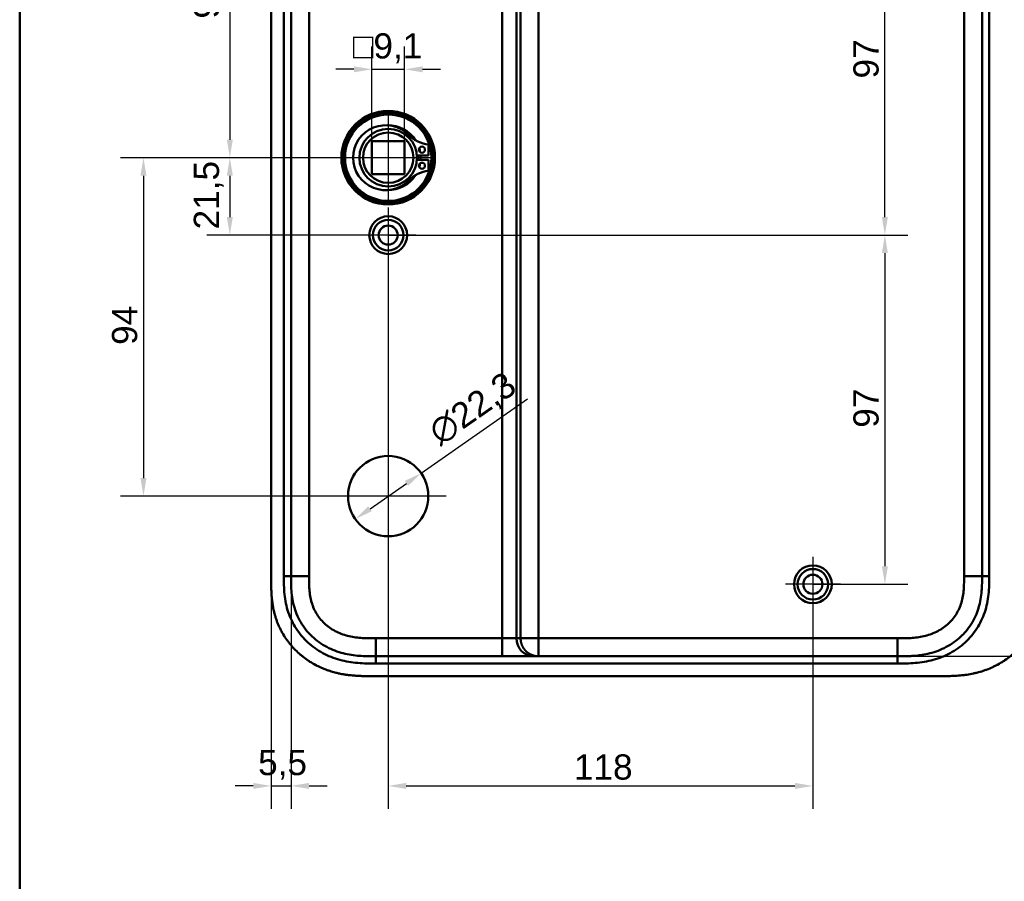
# Model space of a CAD drawing. Header units: millimetres. Extents: x 20 to 833, y 20 to 574.
# Tile 6 of 15: x 20 to 294, y 209 to 449. Entities that reach past the tile are written whole.
import ezdxf

# ---------------------------------------------------------------- set-up
doc = ezdxf.new("R2010")
doc.units = ezdxf.units.MM
doc.header["$LTSCALE"] = 2
for name, color, linetype, lineweight in [('Bemaßungen(DIN)', 7, 'Continuous', 25), ('Mittelpunktmarkierung(DIN)', 7, 'Continuous', 25), ('Sichtbare Kanten(DIN)', 7, 'Continuous', 50), ('Sichtbare tangentiale Kanten(DIN)', 7, 'Continuous', 50), ('Skizziergeometrie(DIN)', 7, 'Continuous', 50)]:
    doc.layers.add(name, color=color, linetype=linetype, lineweight=lineweight)
doc.styles.add('STANDARD-DIN~0', font='arial.ttf')
doc.dimstyles.new('CAD-LAN', dxfattribs={"dimscale": 2, "dimtxt": 3.5, "dimasz": 2.5, "dimexe": 3.175, "dimexo": 0, "dimgap": 0.8, "dimtad": 1, "dimrnd": 1e-08, "dimtxsty": 'STANDARD-DIN~0', "dimcen": 0.09, "dimdle": 10, "dimclrd": 250, "dimclre": 250, "dimclrt": 250, "dimadec": 0, "dimazin": 2, "dimtfac": 1, "dimtmove": 0, "dimatfit": 3, "dimfxl": 1, "dimtolj": 1, "dimtzin": 0, "dimlwd": 25, "dimlwe": 25, "dimarcsym": 0})

# ---------------------------------------------------------------- blocks, each defined once
blk = doc.blocks.new('Ränder Standardrahmen')
at = {"layer": 'Skizziergeometrie(DIN)', "flags": 128}
blk.add_lwpolyline([(10, 10), (10, 287), (410, 287), (410, 10), (10, 10)], dxfattribs=at)
blk = doc.blocks.new('*D8')
at = {"layer": 'Bemaßungen(DIN)', "color": 250, "linetype": 'Continuous', "lineweight": 25, "true_color": 0x3f3f3f, "transparency": 16777216}
for p, q in [((118.91, 505.82), (72.04, 505.82)), ((78.39, 500.82), (78.39, 415.32)), ((122.39, 410.32), (72.04, 410.32))]:
    blk.add_line(p, q, dxfattribs=at)
at = {"layer": 'Bemaßungen(DIN)', "color": 250, "linetype": 'Continuous', "true_color": 0x3f3f3f, "transparency": 16777216}
for points in [[(77.55, 500.82), (79.22, 500.82), (78.39, 505.82)], [(77.55, 415.32), (79.22, 415.32), (78.39, 410.32)]]:
    blk.add_solid(points, dxfattribs=at)
at = {"layer": 'Defpoints', "color": 0, "linetype": 'Continuous', "transparency": 16777216}
for p in [(118.91, 505.82), (78.39, 410.32), (122.39, 410.32)]:
    blk.add_point(p, dxfattribs=at)
at = {"layer": 'Bemaßungen(DIN)', "color": 250, "linetype": 'Continuous', "lineweight": 25, "true_color": 0x3f3f3f, "transparency": 16777216, "insert": (68.37, 448.95), "char_height": 7, "attachment_point": 1, "rotation": 90, "style": 'STANDARD-DIN~0'}
blk.add_mtext('\\A1;95,5', dxfattribs=at)
blk = doc.blocks.new('*D10')
at = {"layer": 'Bemaßungen(DIN)', "color": 250, "linetype": 'Continuous', "lineweight": 25, "true_color": 0x3f3f3f, "transparency": 16777216}
for p, q in [((122.39, 410.32), (72.04, 410.32)), ((78.39, 405.32), (78.39, 393.82)), ((122.39, 388.82), (72.04, 388.82))]:
    blk.add_line(p, q, dxfattribs=at)
at = {"layer": 'Bemaßungen(DIN)', "color": 250, "linetype": 'Continuous', "true_color": 0x3f3f3f, "transparency": 16777216}
for points in [[(77.55, 405.32), (79.22, 405.32), (78.39, 410.32)], [(77.55, 393.82), (79.22, 393.82), (78.39, 388.82)]]:
    blk.add_solid(points, dxfattribs=at)
at = {"layer": 'Defpoints', "color": 0, "linetype": 'Continuous', "transparency": 16777216}
for p in [(122.39, 410.32), (78.39, 388.82), (122.39, 388.82)]:
    blk.add_point(p, dxfattribs=at)
at = {"layer": 'Bemaßungen(DIN)', "color": 250, "linetype": 'Continuous', "lineweight": 25, "true_color": 0x3f3f3f, "transparency": 16777216, "insert": (68.37, 390.39), "char_height": 7, "attachment_point": 1, "rotation": 90, "style": 'STANDARD-DIN~0'}
blk.add_mtext('\\A1;21,5', dxfattribs=at)
blk = doc.blocks.new('*D11')
at = {"layer": 'Bemaßungen(DIN)', "color": 250, "linetype": 'Continuous', "lineweight": 25, "true_color": 0x3f3f3f, "transparency": 16777216}
for p, q in [((122.39, 410.32), (48.04, 410.32)), ((54.39, 405.32), (54.39, 321.32)), ((122.39, 316.32), (48.04, 316.32))]:
    blk.add_line(p, q, dxfattribs=at)
at = {"layer": 'Bemaßungen(DIN)', "color": 250, "linetype": 'Continuous', "true_color": 0x3f3f3f, "transparency": 16777216}
for points in [[(53.55, 405.32), (55.22, 405.32), (54.39, 410.32)], [(53.55, 321.32), (55.22, 321.32), (54.39, 316.32)]]:
    blk.add_solid(points, dxfattribs=at)
at = {"layer": 'Defpoints', "color": 0, "linetype": 'Continuous', "transparency": 16777216}
for p in [(122.39, 410.32), (54.39, 316.32), (122.39, 316.32)]:
    blk.add_point(p, dxfattribs=at)
at = {"layer": 'Bemaßungen(DIN)', "color": 250, "linetype": 'Continuous', "lineweight": 25, "true_color": 0x3f3f3f, "transparency": 16777216, "insert": (45.64, 358.32), "char_height": 7, "attachment_point": 1, "rotation": 90, "style": 'STANDARD-DIN~0'}
blk.add_mtext('\\A1;94', dxfattribs=at)
blk = doc.blocks.new('*D12')
at = {"layer": 'Bemaßungen(DIN)', "color": 250, "linetype": 'Continuous', "lineweight": 25, "true_color": 0x3f3f3f, "transparency": 16777216}
for p, q in [((122.39, 381.17), (122.39, 229.47)), ((240.39, 284.17), (240.39, 229.47)), ((127.39, 235.82), (235.39, 235.82))]:
    blk.add_line(p, q, dxfattribs=at)
at = {"layer": 'Bemaßungen(DIN)', "color": 250, "linetype": 'Continuous', "true_color": 0x3f3f3f, "transparency": 16777216}
for points in [[(127.39, 236.65), (127.39, 234.99), (122.39, 235.82)], [(235.39, 236.65), (235.39, 234.99), (240.39, 235.82)]]:
    blk.add_solid(points, dxfattribs=at)
at = {"layer": 'Defpoints', "color": 0, "linetype": 'Continuous', "transparency": 16777216}
for p in [(122.39, 381.17), (240.39, 284.17), (240.39, 235.82)]:
    blk.add_point(p, dxfattribs=at)
at = {"layer": 'Bemaßungen(DIN)', "color": 250, "linetype": 'Continuous', "lineweight": 25, "true_color": 0x3f3f3f, "transparency": 16777216, "insert": (173.98, 244.57), "char_height": 7, "attachment_point": 1, "style": 'STANDARD-DIN~0'}
blk.add_mtext('\\A1;118', dxfattribs=at)
blk = doc.blocks.new('*D13')
at = {"layer": 'Bemaßungen(DIN)', "color": 250, "linetype": 'Continuous', "lineweight": 25, "true_color": 0x3f3f3f, "transparency": 16777216}
for p, q in [((89.89, 293.11), (89.89, 229.47)), ((95.39, 294.11), (95.39, 229.47)), ((84.89, 235.82), (79.89, 235.82)), ((89.89, 235.82), (95.39, 235.82)), ((100.39, 235.82), (105.39, 235.82))]:
    blk.add_line(p, q, dxfattribs=at)
at = {"layer": 'Bemaßungen(DIN)', "color": 250, "linetype": 'Continuous', "true_color": 0x3f3f3f, "transparency": 16777216}
for points in [[(84.89, 236.65), (84.89, 234.99), (89.89, 235.82)], [(100.39, 236.65), (100.39, 234.99), (95.39, 235.82)]]:
    blk.add_solid(points, dxfattribs=at)
at = {"layer": 'Defpoints', "color": 0, "linetype": 'Continuous', "transparency": 16777216}
for p in [(89.89, 293.11), (95.39, 294.11), (95.39, 235.82)]:
    blk.add_point(p, dxfattribs=at)
at = {"layer": 'Bemaßungen(DIN)', "color": 250, "linetype": 'Continuous', "lineweight": 25, "true_color": 0x3f3f3f, "transparency": 16777216, "insert": (86.24, 245.81), "char_height": 7, "attachment_point": 1, "style": 'STANDARD-DIN~0'}
blk.add_mtext('\\A1;5,5', dxfattribs=at)
blk = doc.blocks.new('*D14')
at = {"layer": 'Bemaßungen(DIN)', "color": 250, "linetype": 'Continuous', "lineweight": 25, "true_color": 0x3f3f3f, "transparency": 16777216}
for p, q in [((117.84, 414.87), (117.84, 441.22)), ((126.94, 414.87), (126.94, 441.22)), ((112.84, 434.87), (107.84, 434.87)), ((117.84, 434.87), (126.94, 434.87)), ((131.94, 434.87), (136.94, 434.87))]:
    blk.add_line(p, q, dxfattribs=at)
at = {"layer": 'Bemaßungen(DIN)', "color": 250, "linetype": 'Continuous', "true_color": 0x3f3f3f, "transparency": 16777216}
for points in [[(112.84, 435.7), (112.84, 434.04), (117.84, 434.87)], [(131.94, 435.7), (131.94, 434.04), (126.94, 434.87)]]:
    blk.add_solid(points, dxfattribs=at)
at = {"layer": 'Defpoints', "color": 0, "linetype": 'Continuous', "transparency": 16777216}
for p in [(126.94, 434.87), (117.84, 414.87), (126.94, 414.87)]:
    blk.add_point(p, dxfattribs=at)
at = {"layer": 'Bemaßungen(DIN)', "color": 250, "linetype": 'Continuous', "lineweight": 25, "true_color": 0x3f3f3f, "transparency": 16777216, "insert": (112.62, 444.88), "char_height": 7, "attachment_point": 1, "style": 'STANDARD-DIN~0'}
blk.add_mtext('\\A1;\\fAIGDT|b0|i0;\\H7.0000;o\\fArial|b0|i0;\\H7.0000;9,1', dxfattribs=at)
blk = doc.blocks.new('*D15')
at = {"layer": 'Bemaßungen(DIN)', "color": 250, "linetype": 'Continuous', "lineweight": 25, "true_color": 0x3f3f3f, "transparency": 16777216}
for p, q in [((240.39, 485.82), (266.74, 485.82)), ((260.39, 393.82), (260.39, 480.82)), ((122.39, 388.82), (266.74, 388.82))]:
    blk.add_line(p, q, dxfattribs=at)
at = {"layer": 'Bemaßungen(DIN)', "color": 250, "linetype": 'Continuous', "true_color": 0x3f3f3f, "transparency": 16777216}
for points in [[(259.55, 480.82), (261.22, 480.82), (260.39, 485.82)], [(259.55, 393.82), (261.22, 393.82), (260.39, 388.82)]]:
    blk.add_solid(points, dxfattribs=at)
at = {"layer": 'Defpoints', "color": 0, "linetype": 'Continuous', "transparency": 16777216}
for p in [(240.39, 485.82), (260.39, 485.82), (122.39, 388.82)]:
    blk.add_point(p, dxfattribs=at)
at = {"layer": 'Bemaßungen(DIN)', "color": 250, "linetype": 'Continuous', "lineweight": 25, "true_color": 0x3f3f3f, "transparency": 16777216, "insert": (251.64, 432.31), "char_height": 7, "attachment_point": 1, "rotation": 90, "style": 'STANDARD-DIN~0'}
blk.add_mtext('\\A1;97', dxfattribs=at)
blk = doc.blocks.new('*D16')
at = {"layer": 'Bemaßungen(DIN)', "color": 250, "linetype": 'Continuous', "lineweight": 25, "true_color": 0x3f3f3f, "transparency": 16777216}
for p, q in [((122.39, 388.82), (266.74, 388.82)), ((260.39, 383.82), (260.39, 296.82)), ((240.39, 291.82), (266.74, 291.82))]:
    blk.add_line(p, q, dxfattribs=at)
at = {"layer": 'Bemaßungen(DIN)', "color": 250, "linetype": 'Continuous', "true_color": 0x3f3f3f, "transparency": 16777216}
for points in [[(259.55, 383.82), (261.22, 383.82), (260.39, 388.82)], [(259.55, 296.82), (261.22, 296.82), (260.39, 291.82)]]:
    blk.add_solid(points, dxfattribs=at)
at = {"layer": 'Defpoints', "color": 0, "linetype": 'Continuous', "transparency": 16777216}
for p in [(122.39, 388.82), (240.39, 291.82), (260.39, 291.82)]:
    blk.add_point(p, dxfattribs=at)
at = {"layer": 'Bemaßungen(DIN)', "color": 250, "linetype": 'Continuous', "lineweight": 25, "true_color": 0x3f3f3f, "transparency": 16777216, "insert": (251.64, 335.31), "char_height": 7, "attachment_point": 1, "rotation": 90, "style": 'STANDARD-DIN~0'}
blk.add_mtext('\\A1;97', dxfattribs=at)
blk = doc.blocks.new('*D18')
at = {"layer": 'Bemaßungen(DIN)', "color": 250, "linetype": 'Continuous', "lineweight": 25, "true_color": 0x3f3f3f, "transparency": 16777216}
for p, q in [((263.85, 505.82), (346.59, 505.82)), ((340.24, 500.82), (340.24, 276.82)), ((263.85, 271.82), (346.59, 271.82))]:
    blk.add_line(p, q, dxfattribs=at)
at = {"layer": 'Bemaßungen(DIN)', "color": 250, "linetype": 'Continuous', "true_color": 0x3f3f3f, "transparency": 16777216}
for points in [[(339.4, 500.82), (341.07, 500.82), (340.24, 505.82)], [(339.4, 276.82), (341.07, 276.82), (340.24, 271.82)]]:
    blk.add_solid(points, dxfattribs=at)
at = {"layer": 'Defpoints', "color": 0, "linetype": 'Continuous', "transparency": 16777216}
for p in [(263.85, 505.82), (263.85, 271.82), (340.24, 271.82)]:
    blk.add_point(p, dxfattribs=at)
at = {"layer": 'Bemaßungen(DIN)', "color": 250, "linetype": 'Continuous', "lineweight": 25, "true_color": 0x3f3f3f, "transparency": 16777216, "insert": (331.48, 381.04), "char_height": 7, "attachment_point": 1, "rotation": 90, "style": 'STANDARD-DIN~0'}
blk.add_mtext('\\A1;234', dxfattribs=at)
blk = doc.blocks.new('*D19')
at = {"layer": 'Bemaßungen(DIN)', "color": 250, "linetype": 'Continuous', "lineweight": 25, "true_color": 0x3f3f3f, "transparency": 16777216}
for p, q in [((131.53, 322.7), (161.1, 343.34)), ((117.34, 312.8), (127.43, 319.84))]:
    blk.add_line(p, q, dxfattribs=at)
at = {"layer": 'Bemaßungen(DIN)', "color": 250, "linetype": 'Continuous', "true_color": 0x3f3f3f, "transparency": 16777216}
for points in [[(126.95, 320.52), (127.91, 319.16), (131.53, 322.7)], [(116.87, 313.48), (117.82, 312.12), (113.24, 309.94)]]:
    blk.add_solid(points, dxfattribs=at)
at = {"layer": 'Defpoints', "color": 0, "linetype": 'Continuous', "transparency": 16777216}
for p in [(131.53, 322.7), (113.24, 309.94)]:
    blk.add_point(p, dxfattribs=at)
at = {"layer": 'Bemaßungen(DIN)', "color": 250, "linetype": 'Continuous', "lineweight": 25, "true_color": 0x3f3f3f, "transparency": 16777216, "insert": (132.77, 336.06), "char_height": 7, "attachment_point": 1, "rotation": 34.9188, "style": 'STANDARD-DIN~0'}
blk.add_mtext('\\A1;∅22,3', dxfattribs=at)

msp = doc.modelspace()

# ---------------------------------------------------------------- linework, layer by layer
at = {"layer": 'Mittelpunktmarkierung(DIN)', "linetype": 'Continuous'}
for p, q in [((122.388, 422.321), (122.388, 398.321)), ((134.388, 410.321), (110.388, 410.321)), ((122.388, 396.471), (122.388, 381.171)), ((130.038, 388.821), (114.738, 388.821)), ((122.388, 332.471), (122.388, 300.171)), ((138.538, 316.321), (106.238, 316.321)), ((240.388, 299.471), (240.388, 284.171)), ((248.038, 291.821), (232.738, 291.821))]:
    msp.add_line(p, q, dxfattribs=at)
at = {"layer": 'Sichtbare Kanten(DIN)'}
for p, q in [((89.888, 484.537), (89.888, 293.106)), ((117.838, 405.771), (117.838, 414.871)), ((117.838, 414.871), (126.938, 414.871)), ((126.938, 414.871), (126.938, 405.771)), ((133.612, 413.998), (133.612, 410.938)), ((133.612, 410.938), (130.364, 410.938)), ((130.364, 409.705), (133.612, 409.705)), ((133.612, 409.705), (133.612, 406.645)), ((126.938, 405.771), (117.838, 405.771)), ((118.926, 271.821), (118.914, 271.821)), ((118.926, 271.821), (154.017, 271.821)), ((154.017, 271.821), (162.984, 271.821)), ((162.984, 271.821), (164.161, 271.821)), ((164.161, 271.821), (263.849, 271.821)), ((117.926, 266.321), (275.848, 266.321))]:
    msp.add_line(p, q, dxfattribs=at)
for centre, radius in [((122.388, 410.321), 13), ((122.388, 410.321), 12.5), ((122.388, 410.321), 12), ((122.388, 410.321), 8), ((122.388, 410.321), 7), ((131.762, 412.553), 0.85), ((131.762, 408.09), 0.85), ((122.388, 388.821), 5.25), ((122.388, 388.821), 4.25), ((122.388, 388.821), 2.65), ((122.388, 316.321), 11.15), ((240.388, 291.821), 5.25), ((240.388, 291.821), 4.25), ((240.388, 291.821), 2.65)]:
    msp.add_circle(centre, radius, dxfattribs=at)
for centre, radius, start, end in [((121.654, 410.321), 9.017, 44.1409, 315.8591), ((122.388, 410.321), 9, 32.40981, 91.03095), ((134.352, 422.644), 8.678, 224.1409, 265.10819), ((122.388, 410.321), 8.2, 355.6871, 4.3129), ((122.388, 410.321), 9, 9.92527, 16.85484), ((122.388, 410.321), 9, 356.0711, 3.9289), ((122.388, 410.321), 9, 343.14516, 350.07473), ((122.388, 410.321), 9, 268.96905, 327.59019), ((134.352, 397.998), 8.678, 94.89181, 135.8591)]:
    msp.add_arc(centre, radius, start, end, dxfattribs=at)
for points in [[(95.387, 294.106), (95.388, 388.821), (95.387, 483.537)], [(287.388, 483.537), (287.387, 388.821), (287.388, 294.106)]]:
    msp.add_open_spline(points, degree=2, dxfattribs=at)
for points, knots in [([(89.888, 293.106), (89.888, 292.807), (89.888, 292.208), (89.893, 291.455), (89.906, 290.698), (89.923, 290.09), (89.957, 289.327), (89.995, 288.715), (90.071, 287.796), (90.172, 286.877), (90.36, 285.652), (90.543, 284.738), (90.761, 283.831), (90.923, 283.23), (91.15, 282.485), (91.35, 281.893), (91.623, 281.162), (91.86, 280.585), (92.242, 279.73), (92.66, 278.891), (93.354, 277.668), (94.038, 276.623), (94.973, 275.374), (95.781, 274.423), (96.861, 273.299), (97.779, 272.455), (98.986, 271.471), (99.998, 270.743), (101.312, 269.91), (102.402, 269.307), (103.663, 268.702), (104.522, 268.339), (105.393, 268.008), (105.98, 267.805), (106.868, 267.524), (107.764, 267.276), (108.971, 266.998), (109.882, 266.828), (110.797, 266.687), (111.407, 266.607), (112.171, 266.523), (112.781, 266.469), (113.544, 266.415), (114.154, 266.382), (115.067, 266.347), (116.278, 266.322), (117.329, 266.321), (117.926, 266.321)], [-0.99999789, -0.99999789, -0.99999789, -0.99999789, -0.9791648, -0.9583317, -0.94791516, -0.92708206, -0.91666552, -0.89583243, -0.88541588, -0.85416624, -0.83333315, -0.80208351, -0.79166696, -0.77083387, -0.76041733, -0.73958423, -0.72916769, -0.70833459, -0.69791805, -0.66666841, -0.64583532, -0.60416913, -0.58333604, -0.54166985, -0.52083676, -0.47917058, -0.45833749, -0.4166713, -0.39583821, -0.35417202, -0.33333893, -0.30208929, -0.29167275, -0.27083965, -0.26042311, -0.22917347, -0.20834038, -0.17709074, -0.16667419, -0.1458411, -0.13542455, -0.11459146, -0.10417491, -0.08334182, -0.07292528, -0.04167564, -0.00000945, -0.00000945, -0.00000945, -0.00000945]), ([(118.914, 271.821), (118.284, 271.821), (117.64, 271.821), (116.99, 271.831), (116.304, 271.842), (115.612, 271.864), (114.921, 271.906), (114.19, 271.95), (113.46, 272.017), (112.737, 272.112), (111.974, 272.213), (111.217, 272.346), (110.47, 272.516), (109.686, 272.695), (108.912, 272.914), (108.158, 273.176), (107.375, 273.448), (106.613, 273.765), (105.878, 274.126), (105.125, 274.495), (104.401, 274.911), (103.706, 275.373), (103.007, 275.838), (102.337, 276.349), (101.701, 276.91), (101.065, 277.471), (100.465, 278.079), (99.915, 278.721), (99.36, 279.369), (98.854, 280.054), (98.4, 280.769), (97.945, 281.486), (97.543, 282.234), (97.197, 283.003), (96.852, 283.768), (96.562, 284.555), (96.327, 285.348), (96.093, 286.138), (95.915, 286.923), (95.779, 287.715), (95.649, 288.477), (95.558, 289.244), (95.498, 290.022), (95.443, 290.736), (95.414, 291.46), (95.4, 292.182), (95.388, 292.83), (95.387, 293.478), (95.387, 294.105)], [0, 0, 0, 0, 0.1902217, 0.1902217, 0.1902217, 0.3910459, 0.3910459, 0.3910459, 0.6037782, 0.6037782, 0.6037782, 0.8282217, 0.8282217, 0.8282217, 1.0633883, 1.0633883, 1.0633883, 1.3072782, 1.3072782, 1.3072782, 1.5568293, 1.5568293, 1.5568293, 1.8081601, 1.8081601, 1.8081601, 2.0594434, 2.0594434, 2.0594434, 2.3133314, 2.3133314, 2.3133314, 2.5680226, 2.5680226, 2.5680226, 2.8214462, 2.8214462, 2.8214462, 3.0739819, 3.0739819, 3.0739819, 3.3167289, 3.3167289, 3.3167289, 3.5398143, 3.5398143, 3.5398143, 3.7401487, 3.7401487, 3.7401487, 3.7401487]), ([(287.388, 294.106), (287.388, 293.464), (287.388, 292.822), (287.374, 292.137), (287.359, 291.367), (287.33, 290.691), (287.273, 289.974), (287.212, 289.202), (287.122, 288.447), (286.991, 287.685), (286.853, 286.889), (286.672, 286.104), (286.445, 285.34), (286.431, 285.291), (286.416, 285.242), (286.4, 285.191), (286.169, 284.435), (285.894, 283.703), (285.573, 282.991), (285.225, 282.22), (284.823, 281.474), (284.369, 280.76), (283.914, 280.044), (283.406, 279.358), (282.853, 278.713), (282.438, 278.229), (281.998, 277.767), (281.534, 277.33), (281.379, 277.184), (281.223, 277.041), (281.064, 276.902), (280.433, 276.346), (279.762, 275.832), (279.06, 275.366), (278.364, 274.905), (277.637, 274.489), (276.888, 274.121), (276.149, 273.759), (275.387, 273.443), (274.61, 273.174), (273.853, 272.912), (273.084, 272.694), (272.303, 272.516), (271.555, 272.346), (270.804, 272.214), (270.044, 272.113), (269.321, 272.017), (268.606, 271.951), (267.855, 271.906), (267.5, 271.884), (267.159, 271.869), (266.81, 271.857), (265.976, 271.828), (265.152, 271.822), (264.328, 271.821), (264.168, 271.821), (264.009, 271.821), (263.849, 271.821)], [0.0000027, 0.0000027, 0.0000027, 0.0000027, 0.1925219, 0.1925219, 0.1925219, 0.4089719, 0.4089719, 0.4089719, 0.6416932, 0.6416932, 0.6416932, 0.885175, 0.885175, 0.885175, 0.9007934, 0.9007934, 0.9007934, 1.135805, 1.135805, 1.135805, 1.3901448, 1.3901448, 1.3901448, 1.6455397, 1.6455397, 1.6455397, 1.8367287, 1.8367287, 1.8367287, 1.9003445, 1.9003445, 1.9003445, 2.1535344, 2.1535344, 2.1535344, 2.404441, 2.404441, 2.404441, 2.6518499, 2.6518499, 2.6518499, 2.8926284, 2.8926284, 2.8926284, 3.1231828, 3.1231828, 3.1231828, 3.3427033, 3.3427033, 3.3427033, 3.4462223, 3.4462223, 3.4462223, 3.6934044, 3.6934044, 3.6934044, 3.7412921, 3.7412921, 3.7412921, 3.7412921]), ([(275.848, 266.321), (276.444, 266.321), (277.642, 266.322), (279.158, 266.358), (280.686, 266.439), (281.915, 266.547), (283.455, 266.749), (284.687, 266.969), (286.219, 267.325), (287.435, 267.676), (288.933, 268.203), (290.112, 268.695), (291.549, 269.399), (292.667, 270.031), (294.014, 270.905), (295.047, 271.67), (296.276, 272.702), (297.204, 273.585), (298.288, 274.756), (299.092, 275.741), (300.011, 277.026), (300.676, 278.093), (301.414, 279.466), (301.931, 280.592), (302.483, 282.026), (302.851, 283.189), (303.222, 284.656), (303.45, 285.835), (303.659, 287.309), (303.769, 288.485), (303.852, 289.946), (303.887, 291.395), (303.888, 292.538), (303.888, 293.105)], [-0.99999768, -0.99999768, -0.99999768, -0.99999768, -0.95833111, -0.91666454, -0.89583125, -0.85416468, -0.8333314, -0.79166483, -0.77083154, -0.72916497, -0.70833169, -0.66666512, -0.64583183, -0.60416526, -0.58333198, -0.54166541, -0.52083212, -0.47916555, -0.45833227, -0.4166657, -0.39583241, -0.35416584, -0.33333256, -0.29166599, -0.2708327, -0.22916613, -0.20833285, -0.16666628, -0.14583299, -0.10416642, -0.08333314, -0.04166657, -0.00000215, -0.00000215, -0.00000215, -0.00000215])]:
    msp.add_open_spline(points, degree=3, knots=knots, dxfattribs=at)
at = {"layer": 'Sichtbare tangentiale Kanten(DIN)'}
for p, q in [((154.017, 500.821), (154.017, 276.821)), ((158.002, 276.821), (158.002, 500.821)), ((159.179, 500.821), (159.179, 276.821)), ((164.161, 276.821), (164.161, 500.821)), ((95.387, 294.106), (93.387, 294.106)), ((95.387, 294.105), (100.387, 294.105)), ((282.388, 294.105), (287.388, 294.105)), ((287.388, 294.106), (289.387, 294.106)), ((154.017, 276.821), (118.914, 276.821)), ((118.914, 271.821), (118.914, 276.821)), ((154.017, 276.821), (154.017, 271.821)), ((158.002, 276.821), (154.017, 276.821)), ((159.179, 276.821), (158.002, 276.821)), ((159.179, 276.821), (164.161, 276.821)), ((263.849, 276.821), (164.161, 276.821)), ((164.161, 276.821), (164.161, 271.821)), ((263.849, 276.821), (263.849, 271.821)), ((118.926, 271.821), (118.926, 269.822)), ((263.849, 271.821), (263.849, 269.821))]:
    msp.add_line(p, q, dxfattribs=at)
for points, degree in [([(93.387, 294.106), (93.388, 357.249), (93.388, 420.393), (93.388, 483.537)], 3), ([(100.387, 294.105), (100.388, 357.249), (100.388, 420.393), (100.387, 483.537)], 3), ([(282.388, 483.537), (282.388, 420.393), (282.388, 357.249), (282.388, 294.105)], 3), ([(289.388, 483.537), (289.388, 420.393), (289.388, 357.249), (289.387, 294.106)], 3), ([(162.984, 271.821), (160.233, 271.821), (158.002, 274.06), (158.002, 276.821)], 3), ([(164.161, 271.821), (164.058, 271.821), (163.852, 271.826), (163.549, 271.85), (163.152, 271.911), (162.674, 272.035), (162.216, 272.204), (161.78, 272.415), (161.369, 272.666), (160.984, 272.954), (160.63, 273.278), (160.308, 273.633), (160.02, 274.019), (159.77, 274.432), (159.56, 274.869), (159.392, 275.329), (159.268, 275.809), (159.207, 276.207), (159.184, 276.512), (159.179, 276.718), (159.179, 276.821)], 5), ([(263.849, 269.821), (215.541, 269.821), (167.234, 269.821), (118.926, 269.822)], 3)]:
    msp.add_open_spline(points, degree=degree, dxfattribs=at)
for points, knots in [([(118.926, 269.822), (118.71, 269.822), (118.495, 269.822), (118.279, 269.822), (118.078, 269.822), (117.877, 269.823), (117.676, 269.824), (117.575, 269.825), (117.475, 269.826), (117.374, 269.827), (117.079, 269.829), (116.785, 269.834), (116.469, 269.841), (116.462, 269.842), (116.455, 269.842), (116.447, 269.842), (115.563, 269.863), (114.764, 269.902), (113.956, 269.97), (113.942, 269.971), (113.927, 269.973), (113.913, 269.974), (113.091, 270.044), (112.261, 270.146), (111.438, 270.286), (111.43, 270.287), (111.423, 270.289), (111.415, 270.29), (110.587, 270.432), (109.765, 270.612), (108.953, 270.836), (108.946, 270.838), (108.94, 270.839), (108.933, 270.841), (107.294, 271.295), (105.692, 271.932), (104.218, 272.732), (102.739, 273.534), (101.322, 274.539), (100.076, 275.682), (98.84, 276.816), (97.731, 278.124), (96.82, 279.528), (95.911, 280.929), (95.174, 282.464), (94.638, 284.057), (94.637, 284.061), (94.635, 284.065), (94.634, 284.069), (94.366, 284.869), (94.146, 285.69), (93.973, 286.512), (93.971, 286.519), (93.97, 286.525), (93.969, 286.532), (93.796, 287.356), (93.669, 288.196), (93.581, 289.026), (93.579, 289.04), (93.578, 289.053), (93.576, 289.067), (93.491, 289.886), (93.441, 290.703), (93.414, 291.579), (93.414, 291.591), (93.413, 291.604), (93.413, 291.617), (93.388, 292.471), (93.387, 293.288), (93.387, 294.106)], [0, 0, 0, 0, 0.0646507, 0.0646507, 0.0646507, 0.1249969, 0.1249969, 0.1249969, 0.15517, 0.15517, 0.15517, 0.2436497, 0.2436497, 0.2436497, 0.2456893, 0.2456893, 0.2456893, 0.492996, 0.492996, 0.492996, 0.4974066, 0.4974066, 0.4974066, 0.748902, 0.748902, 0.748902, 0.7513151, 0.7513151, 0.7513151, 1.0041249, 1.0041249, 1.0041249, 1.0061194, 1.0061194, 1.0061194, 1.5162083, 1.5162083, 1.5162083, 2.0281632, 2.0281632, 2.0281632, 2.536105, 2.536105, 2.536105, 3.0426684, 3.0426684, 3.0426684, 3.0439581, 3.0439581, 3.0439581, 3.2980848, 3.2980848, 3.2980848, 3.3001542, 3.3001542, 3.3001542, 3.554844, 3.554844, 3.554844, 3.5590877, 3.5590877, 3.5590877, 3.810454, 3.810454, 3.810454, 3.8140987, 3.8140987, 3.8140987, 4.0593595, 4.0593595, 4.0593595, 4.0593595]), ([(118.914, 276.821), (118.679, 276.821), (118.444, 276.821), (118.209, 276.822), (118.133, 276.822), (118.057, 276.822), (117.981, 276.822), (117.905, 276.823), (117.829, 276.823), (117.752, 276.824), (117.6, 276.825), (117.448, 276.826), (117.296, 276.828), (117.22, 276.829), (117.144, 276.83), (117.068, 276.831), (116.914, 276.833), (116.76, 276.836), (116.606, 276.84), (116.529, 276.842), (116.453, 276.844), (116.376, 276.846), (116.299, 276.848), (116.222, 276.851), (116.142, 276.854), (115.829, 276.864), (115.531, 276.878), (115.223, 276.897), (115.216, 276.897), (115.209, 276.898), (115.202, 276.898), (114.582, 276.936), (113.988, 276.99), (113.392, 277.069), (113.383, 277.07), (113.374, 277.072), (113.365, 277.073), (112.764, 277.153), (112.17, 277.257), (111.58, 277.392), (111.575, 277.393), (111.569, 277.394), (111.564, 277.395), (110.968, 277.532), (110.374, 277.7), (109.797, 277.9), (109.794, 277.901), (109.79, 277.902), (109.787, 277.903), (109.205, 278.106), (108.63, 278.345), (108.076, 278.617), (107.523, 278.889), (106.984, 279.197), (106.47, 279.539), (105.958, 279.88), (105.466, 280.256), (105.005, 280.663), (104.545, 281.069), (104.11, 281.51), (103.711, 281.975), (103.315, 282.438), (102.949, 282.933), (102.622, 283.448), (102.297, 283.96), (102.007, 284.499), (101.758, 285.052), (101.509, 285.603), (101.297, 286.177), (101.125, 286.757), (101.124, 286.761), (101.122, 286.765), (101.121, 286.769), (100.949, 287.348), (100.814, 287.94), (100.712, 288.534), (100.71, 288.543), (100.709, 288.551), (100.707, 288.56), (100.605, 289.157), (100.534, 289.759), (100.485, 290.385), (100.484, 290.392), (100.484, 290.4), (100.483, 290.407), (100.459, 290.718), (100.442, 291.02), (100.428, 291.329), (100.414, 291.646), (100.405, 291.962), (100.399, 292.277), (100.387, 292.888), (100.387, 293.498), (100.387, 294.105)], [3.8795396, 3.8795396, 3.8795396, 3.8795396, 3.9500796, 3.9500796, 3.9500796, 3.9729083, 3.9729083, 3.9729083, 3.9957369, 3.9957369, 3.9957369, 4.0413942, 4.0413942, 4.0413942, 4.0642228, 4.0642228, 4.0642228, 4.1103649, 4.1103649, 4.1103649, 4.1334359, 4.1334359, 4.1334359, 4.1565069, 4.1565069, 4.1565069, 4.2466916, 4.2466916, 4.2466916, 4.2487909, 4.2487909, 4.2487909, 4.4301197, 4.4301197, 4.4301197, 4.4328324, 4.4328324, 4.4328324, 4.6153934, 4.6153934, 4.6153934, 4.6170091, 4.6170091, 4.6170091, 4.8015249, 4.8015249, 4.8015249, 4.802599, 4.802599, 4.802599, 4.9886467, 4.9886467, 4.9886467, 5.1742372, 5.1742372, 5.1742372, 5.3593337, 5.3593337, 5.3593337, 5.5439566, 5.5439566, 5.5439566, 5.7276859, 5.7276859, 5.7276859, 5.9107052, 5.9107052, 5.9107052, 6.0936617, 6.0936617, 6.0936617, 6.0950038, 6.0950038, 6.0950038, 6.2776503, 6.2776503, 6.2776503, 6.2802935, 6.2802935, 6.2802935, 6.4638632, 6.4638632, 6.4638632, 6.4660269, 6.4660269, 6.4660269, 6.5574768, 6.5574768, 6.5574768, 6.6515247, 6.6515247, 6.6515247, 6.8339614, 6.8339614, 6.8339614, 6.8339614]), ([(282.388, 294.105), (282.388, 293.862), (282.388, 293.618), (282.387, 293.374), (282.387, 293.228), (282.386, 293.081), (282.385, 292.935), (282.384, 292.861), (282.383, 292.788), (282.383, 292.715), (282.382, 292.642), (282.381, 292.569), (282.38, 292.495), (282.379, 292.422), (282.377, 292.349), (282.376, 292.276), (282.37, 291.963), (282.362, 291.65), (282.347, 291.33), (282.333, 291.018), (282.316, 290.716), (282.292, 290.404), (282.291, 290.397), (282.291, 290.39), (282.29, 290.382), (282.241, 289.756), (282.17, 289.154), (282.067, 288.556), (282.066, 288.547), (282.064, 288.539), (282.063, 288.53), (281.96, 287.936), (281.825, 287.344), (281.653, 286.764), (281.651, 286.76), (281.65, 286.756), (281.649, 286.752), (281.476, 286.172), (281.264, 285.598), (281.015, 285.046), (280.765, 284.494), (280.475, 283.954), (280.149, 283.441), (279.822, 282.926), (279.455, 282.432), (279.058, 281.968), (278.659, 281.503), (278.223, 281.062), (277.762, 280.656), (277.3, 280.25), (276.808, 279.873), (276.295, 279.533), (275.781, 279.191), (275.241, 278.883), (274.688, 278.611), (274.133, 278.339), (273.557, 278.101), (272.975, 277.899), (272.972, 277.898), (272.968, 277.897), (272.965, 277.895), (272.387, 277.695), (271.793, 277.528), (271.196, 277.392), (271.191, 277.391), (271.186, 277.389), (271.18, 277.388), (270.59, 277.254), (269.995, 277.15), (269.394, 277.071), (269.385, 277.069), (269.376, 277.068), (269.367, 277.067), (268.77, 276.989), (268.176, 276.935), (267.556, 276.897), (267.548, 276.896), (267.541, 276.896), (267.534, 276.896), (267.226, 276.877), (266.928, 276.864), (266.624, 276.853), (266.311, 276.842), (265.999, 276.835), (265.689, 276.83), (265.073, 276.821), (264.461, 276.821), (263.849, 276.821)], [0, 0, 0, 0, 0.073129, 0.073129, 0.073129, 0.1170868, 0.1170868, 0.1170868, 0.1390657, 0.1390657, 0.1390657, 0.1610445, 0.1610445, 0.1610445, 0.1830156, 0.1830156, 0.1830156, 0.2767014, 0.2767014, 0.2767014, 0.3682123, 0.3682123, 0.3682123, 0.3703794, 0.3703794, 0.3703794, 0.5540752, 0.5540752, 0.5540752, 0.5567155, 0.5567155, 0.5567155, 0.7394794, 0.7394794, 0.7394794, 0.7408245, 0.7408245, 0.7408245, 0.9239048, 0.9239048, 0.9239048, 1.1070533, 1.1070533, 1.1070533, 1.2909149, 1.2909149, 1.2909149, 1.4756691, 1.4756691, 1.4756691, 1.6608929, 1.6608929, 1.6608929, 1.8466086, 1.8466086, 1.8466086, 2.0327825, 2.0327825, 2.0327825, 2.033862, 2.033862, 2.033862, 2.2184979, 2.2184979, 2.2184979, 2.2201221, 2.2201221, 2.2201221, 2.4027955, 2.4027955, 2.4027955, 2.4055233, 2.4055233, 2.4055233, 2.586959, 2.586959, 2.586959, 2.5890725, 2.5890725, 2.5890725, 2.6793073, 2.6793073, 2.6793073, 2.7720151, 2.7720151, 2.7720151, 2.9555879, 2.9555879, 2.9555879, 2.9555879]), ([(289.387, 294.106), (289.387, 293.983), (289.387, 293.86), (289.387, 293.637), (289.387, 293.536), (289.387, 293.334), (289.386, 293.233), (289.383, 292.627), (289.377, 292.122), (289.362, 291.617)], [0, 0, 0, 0, 0.03676501, 0.03676501, 0.06707453, 0.06707453, 0.09738405, 0.09738405, 0.24893164, 0.24893164, 0.24893164, 0.24893164]), ([(289.362, 291.617), (289.335, 290.704), (289.284, 289.886), (289.199, 289.067), (289.197, 289.053), (289.196, 289.04), (289.194, 289.026), (289.106, 288.196), (288.979, 287.356), (288.806, 286.532), (288.805, 286.525), (288.804, 286.519), (288.802, 286.512), (288.629, 285.69), (288.409, 284.869), (288.141, 284.069), (288.14, 284.065), (288.138, 284.061), (288.137, 284.057), (287.601, 282.464), (286.864, 280.929), (285.955, 279.528), (285.044, 278.124), (283.935, 276.816), (282.699, 275.682), (281.453, 274.539), (280.036, 273.534), (278.556, 272.732), (277.083, 271.932), (275.481, 271.295), (273.842, 270.841), (273.835, 270.839), (273.829, 270.838), (273.822, 270.836), (273.01, 270.612), (272.188, 270.432), (271.36, 270.29), (271.352, 270.289), (271.344, 270.287), (271.337, 270.286), (270.513, 270.146), (269.684, 270.044), (268.862, 269.974), (268.848, 269.973), (268.833, 269.971), (268.819, 269.97), (268.011, 269.902), (267.212, 269.863), (266.347, 269.842), (266.333, 269.842), (266.319, 269.842), (266.306, 269.841), (265.461, 269.821), (264.655, 269.821), (263.849, 269.821)], [0.2489316, 0.2489316, 0.2489316, 0.2489316, 0.5002989, 0.5002989, 0.5002989, 0.5045423, 0.5045423, 0.5045423, 0.7592332, 0.7592332, 0.7592332, 0.7613025, 0.7613025, 0.7613025, 1.01543, 1.01543, 1.01543, 1.0167198, 1.0167198, 1.0167198, 1.5232849, 1.5232849, 1.5232849, 2.0312283, 2.0312283, 2.0312283, 2.5431846, 2.5431846, 2.5431846, 3.0532744, 3.0532744, 3.0532744, 3.0552733, 3.0552733, 3.0552733, 3.3080792, 3.3080792, 3.3080792, 3.3104825, 3.3104825, 3.3104825, 3.5619885, 3.5619885, 3.5619885, 3.5664026, 3.5664026, 3.5664026, 3.8137067, 3.8137067, 3.8137067, 3.8175992, 3.8175992, 3.8175992, 4.0593829, 4.0593829, 4.0593829, 4.0593829])]:
    msp.add_open_spline(points, degree=3, knots=knots, dxfattribs=at)

# ---------------------------------------------------------------- block references
at = {"xscale": 2, "yscale": 2, "zscale": 2}
msp.add_blockref('Ränder Standardrahmen', (0, 0), dxfattribs=at)

# ---------------------------------------------------------------- dimensions: what is measured, and where the dimension line sits
at = {"layer": 'Bemaßungen(DIN)', "color": 250, "linetype": 'Continuous', "lineweight": 25, "true_color": 0x3f3f3f}
for base, p1, p2, angle, override, picture, middle in [((78.388, 410.321), (118.914, 505.821), (122.388, 410.321), 90, {"dimgap": 0.8, "dimdec": 2, "dimtol": 0, "dimlim": 0, "dimtp": 0, "dimtm": 0, "dimtdec": 2, "dimtofl": 0, "dimatfit": 1}, '*D8', (78.388, 458.071)), ((340.236, 271.821), (263.849, 505.821), (263.849, 271.821), 90, {"dimgap": 0.8, "dimdec": 2, "dimtol": 0, "dimlim": 0, "dimtp": 0, "dimtm": 0, "dimtdec": 2, "dimtofl": 0, "dimatfit": 1}, '*D18', (340.236, 388.821)), ((260.388, 485.821), (122.388, 388.821), (240.388, 485.821), 90, {"dimgap": 0.8, "dimdec": 2, "dimtol": 0, "dimlim": 0, "dimtp": 0, "dimtm": 0, "dimtdec": 2, "dimtofl": 0, "dimatfit": 1}, '*D15', (260.388, 437.321)), ((54.388, 316.321), (122.388, 410.321), (122.388, 316.321), 90, {"dimgap": 0.8, "dimdec": 2, "dimtol": 0, "dimlim": 0, "dimtp": 0, "dimtm": 0, "dimtdec": 2, "dimtofl": 0, "dimatfit": 1}, '*D11', (54.388, 363.321)), ((78.388, 388.821), (122.388, 410.321), (122.388, 388.821), 90, {"dimgap": 0.8, "dimdec": 2, "dimtol": 0, "dimlim": 0, "dimtp": 0, "dimtm": 0, "dimtdec": 2, "dimtofl": 0, "dimatfit": 1}, '*D10', (78.388, 399.571)), ((260.388, 291.821), (122.388, 388.821), (240.388, 291.821), 90, {"dimgap": 0.8, "dimdec": 2, "dimtol": 0, "dimlim": 0, "dimtp": 0, "dimtm": 0, "dimtdec": 2, "dimtofl": 0, "dimatfit": 1}, '*D16', (260.388, 340.321)), ((240.388, 235.821), (122.388, 381.171), (240.388, 284.171), 180, {"dimgap": 0.8, "dimdec": 2, "dimtol": 0, "dimlim": 0, "dimtp": 0, "dimtm": 0, "dimtdec": 2, "dimtofl": 0, "dimatfit": 1}, '*D12', (181.388, 235.821)), ((95.387, 235.821), (89.888, 293.106), (95.387, 294.105), 180, {"dimgap": 0.8, "dimdec": 2, "dimtol": 0, "dimlim": 0, "dimtp": 0, "dimtm": 0, "dimtdec": 2, "dimtofl": 1, "dimatfit": 1}, '*D13', (92.638, 235.821))]:
    dim = msp.add_linear_dim(base=base, p1=p1, p2=p2, angle=angle, dimstyle='CAD-LAN', override=override, dxfattribs=at)
    dim.commit()
    dim.dimension.update_dxf_attribs({"geometry": picture, "text_midpoint": middle, "dimtype": 160})
dim = msp.add_linear_dim(base=(126.938, 434.871), p1=(117.838, 414.871), p2=(126.938, 414.871), angle=180, text='\\fAIGDT|b0|i0;\\H7.0000;o\\fArial|b0|i0;\\H7.0000;<>', dimstyle='CAD-LAN', override={"dimgap": 0.8, "dimdec": 2, "dimtol": 0, "dimlim": 0, "dimtp": 0, "dimtm": 0, "dimtdec": 2, "dimtofl": 1, "dimatfit": 1}, dxfattribs=at)
dim.commit()
dim.dimension.update_dxf_attribs({"geometry": '*D14', "text_midpoint": (122.388, 434.871), "dimtype": 160})
dim = msp.add_diameter_dim_2p(p1=(113.245, 309.939), p2=(131.53, 322.704), dimstyle='CAD-LAN', override={"dimgap": 0.8, "dimdec": 2, "dimlfac": 1, "dimtol": 0, "dimlim": 0, "dimtp": 0, "dimtm": 0, "dimtdec": 2, "dimatfit": 2}, dxfattribs=at)
dim.commit()
dim.dimension.update_dxf_attribs({"geometry": '*D19', "text_midpoint": (149.207, 335.044), "dimtype": 163})

doc.saveas('drawing.dxf')
